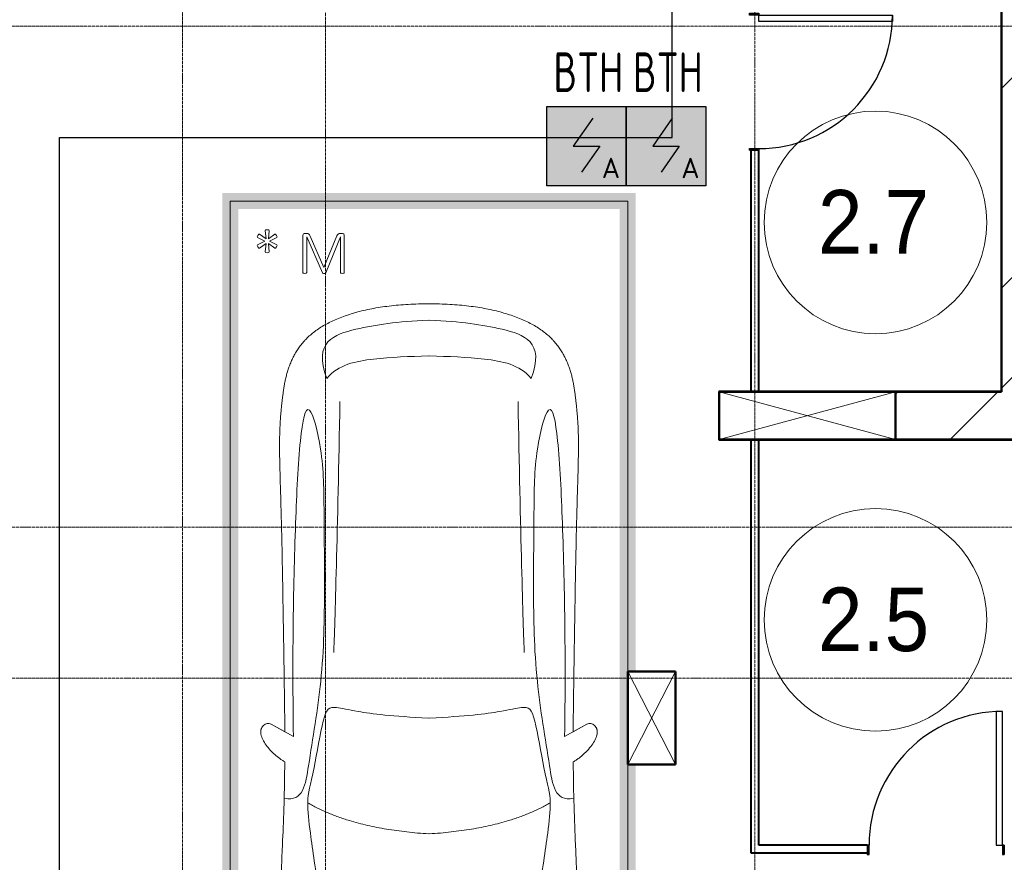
# Model space of a CAD drawing. Header units: millimetres. Extents: x -135639 to 224623, y -383017 to -59102.
# Tile 25 of 256: x 15570 to 21763, y -296175 to -290875. Entities that reach past the tile are written whole.
import ezdxf
from ezdxf.enums import TextEntityAlignment as Align

# ---------------------------------------------------------------- set-up
doc = ezdxf.new("R2010")
doc.units = ezdxf.units.MM
doc.linetypes.add('CONTINOUS', pattern=[0])
doc.linetypes.add('Линия сетки', pattern=[25, 20, -2.5, 0, -2.5])
for name, color, linetype, lineweight in [('A-000-M_MASS', 7, 'Continuous', 18), ('A-010-A_ROOM', 7, 'Continuous', 20), ('A-200-M_WALL_EXT', 7, 'Continuous', 18), ('A-200-M_WALL_INT', 7, 'Continuous', 18), ('A-200-M_WALL_PAT', 7, 'Continuous', 40), ('A-314-M_WINDOW', 7, 'Continuous', 18), ('A-325-M_DOOR', 7, 'Continuous', 18), ('A-325-M_DOOR__FRAME', 7, 'Continuous', 30), ('A-325-M_DOOR_PANEL', 7, 'Continuous', 30), ('C-953-M_PARKING', 7, 'Continuous', 18), ('Z-030-M_GRID', 7, 'Continuous', 9), ('Z-060-M_DETAIL', 7, 'Continuous', 18), ('ПС', 7, 'Continuous', 40), ('СС-011-ПОЖ-СИГНАЛИЗАЦИЯ', 1, 'Continuous', 30)]:
    doc.layers.add(name, color=color, linetype=linetype, lineweight=lineweight)
doc.styles.add('1111', font='isocpeur.ttf')
doc.styles.add('Arial_2', font='arial.ttf', dxfattribs={"width": 0.9, "height": 400})
pattern_1 = [(45, (0, 0), (-628.618, 628.618), []), (45, (628.6, 0), (-628.618, 628.618), [1111.25, -222.25, 6.706, -215.544])]

# ---------------------------------------------------------------- blocks, each defined once
blk = doc.blocks.new('A_PAR_Parking - M_Зависимые-V28-B2_-11_400_')
at = {"layer": 'C-953-M_PARKING', "true_color": 0xf7f9fb}
blk.add_hatch(color=7, dxfattribs=at).paths.add_polyline_path([(1300, 2650), (1200, 2650), (1200, -2600), (-1200, -2600), (-1200, 2650), (-1300, 2650), (-1300, 1790), (-1250, 1790), (-1250, 1590), (-1300, 1590), (-1300, 893.9), (-1250, 893.9), (-1250, 308.9), (-1300, 308.9), (-1300, -2700), (1300, -2700), (1300, 182.9)])
at = {"layer": 'A-000-M_MASS', "color": 253, "true_color": 0xaaaaaa}
for p, q in [((-853.2, 716.7), (-993.1, 639.1)), ((-906.1, 687.4), (-993.1, 639.1)), ((853.2, 716.7), (993.1, 639.1)), ((993.1, 639.1), (906.1, 687.4))]:
    blk.add_line(p, q, dxfattribs=at)
for centre, start, end in [((-1010.2, 677.7), 223.41837, 293.93047), ((1010.2, 677.7), 246.06953, 316.58163)]:
    blk.add_arc(centre, 42.2, start, end, dxfattribs=at)
for points, knots in [([(-907.6, 876.4), (-907.6, 976), (-911.2, 1161), (-920, 1362), (-926.1, 1508.1), (-930.5, 1645.4), (-930.2, 1768.6), (-921.6, 1880.2), (-910.5, 1957.2), (-893.9, 2030.5), (-870.8, 2100), (-840.5, 2165.3), (-808.7, 2215.9), (-778.9, 2254), (-754.4, 2281.2), (-727.4, 2307.2), (-698.1, 2331.9), (-667.3, 2354.9), (-635.8, 2376.1), (-604.5, 2395.2), (-574, 2412.1), (-545.3, 2426.4), (-519.1, 2437.8), (-499.9, 2445), (-485.2, 2449.7), (-474.3, 2452.8), (-463.2, 2455.6), (-451.9, 2458.1), (-440.1, 2460.6), (-427.5, 2463), (-414, 2465.5), (-401.8, 2467.8), (-391.4, 2469.7), (-383.1, 2471.3), (-375.8, 2472.6), (-369.6, 2473.7), (-363, 2474.8), (-356.1, 2475.9), (-348.8, 2477.1), (-342.9, 2477.9), (-336.8, 2478.8), (-330.4, 2479.7), (-323.7, 2480.6), (-316.6, 2481.5), (-309.1, 2482.4), (-301.4, 2483.3), (-293.2, 2484.2), (-284.6, 2485.1), (-275.5, 2486), (-262.9, 2487.1), (-249.4, 2488.3), (-234.8, 2489.5), (-223.4, 2490.4), (-211.5, 2491.2), (-198.9, 2492.1), (-185.8, 2492.9), (-167.6, 2494), (-148.2, 2495.1), (-127.4, 2496.1), (-105.9, 2497.2), (-77.2, 2498.4), (-39.8, 2499.8), (-13, 2500.7), (0.9, 2501.1)], [-1, -1, -1, -1, -0.913265, -0.826531, -0.783163, -0.739796, -0.653061, -0.612245, -0.571429, -0.530612, -0.489796, -0.44898, -0.408163, -0.387755, -0.367347, -0.346939, -0.326531, -0.306122, -0.285714, -0.265306, -0.244898, -0.22449, -0.204082, -0.183673, -0.173469, -0.163265, -0.153061, -0.142857, -0.132653, -0.122449, -0.112245, -0.102041, -0.096939, -0.091837, -0.086735, -0.084184, -0.081633, -0.076531, -0.07398, -0.071429, -0.068878, -0.066327, -0.063776, -0.061224, -0.058673, -0.056122, -0.053571, -0.05102, -0.048469, -0.045918, -0.040816, -0.038265, -0.035714, -0.033163, -0.030612, -0.028061, -0.02551, -0.020408, -0.017857, -0.015306, -0.010204, -0.005102, 0, 0, 0, 0]), ([(0.9, 2501.1), (21.7, 2500.5), (51.4, 2499.4), (87.7, 2498), (113.2, 2496.8), (137.2, 2495.6), (159.8, 2494.4), (180.9, 2493.2), (200.8, 2491.9), (219.4, 2490.6), (236.6, 2489.3), (252.9, 2488), (267.9, 2486.6), (281.9, 2485.3), (295, 2483.9), (307, 2482.6), (319.6, 2481.1), (329.9, 2479.7), (338.4, 2478.5), (344.6, 2477.7), (350.4, 2476.8), (355.9, 2475.9), (361.2, 2475.1), (366.3, 2474.2), (371.2, 2473.4), (377.4, 2472.3), (384.7, 2471), (393, 2469.4), (403.4, 2467.5), (415.6, 2465.2), (433.6, 2461.8), (453.8, 2457.8), (475.9, 2452.6), (497.6, 2446), (520.6, 2437.4), (555.5, 2422.1), (605.5, 2395.9), (669.1, 2355.3), (729.9, 2307.4), (772.8, 2262.9), (802.5, 2224.9), (822.6, 2195.1), (840.7, 2164.2), (856.7, 2132.1), (870.9, 2098.9), (887.5, 2053.3), (903.9, 1993.8), (915.3, 1931.2), (921.9, 1879.2), (925.6, 1839.1), (928.2, 1798), (929.8, 1755.7), (930.5, 1719.5), (930.6, 1689.9), (930.5, 1667.4), (930.3, 1644.6), (929.9, 1621.4), (929.4, 1597.9), (928.5, 1566.1), (927.2, 1525.5), (924.6, 1458.6), (919.2, 1336.4), (911, 1144.9), (907.6, 970.1), (907.6, 876.4)], [-1, -1, -1, -1, -0.992347, -0.98852, -0.984694, -0.980867, -0.977041, -0.973214, -0.969388, -0.965561, -0.961735, -0.957908, -0.954082, -0.950255, -0.946429, -0.942602, -0.938776, -0.933673, -0.931122, -0.928571, -0.92602, -0.923469, -0.920918, -0.918367, -0.915816, -0.913265, -0.908163, -0.903061, -0.897959, -0.887755, -0.877551, -0.857143, -0.836735, -0.816327, -0.795918, -0.77551, -0.734694, -0.693878, -0.653061, -0.612245, -0.591837, -0.571429, -0.55102, -0.530612, -0.510204, -0.489796, -0.44898, -0.408163, -0.387755, -0.367347, -0.346939, -0.326531, -0.306122, -0.295918, -0.285714, -0.27551, -0.265306, -0.255102, -0.244898, -0.22449, -0.204082, -0.163265, -0.081633, 0, 0, 0, 0]), ([(-479.6, 2441.4), (-586, 2391.8), (-718.7, 2282.7), (-847.3, 2127.6), (-828.4, 2057)], [0, 0, 0, 0, 0.53668, 1.024735, 1.024735, 1.024735, 1.024735]), ([(-459.4, 2446), (-507.5, 2397.9), (-600.9, 2146.6), (-695.8, 1683.9), (-743.6, 1354.1), (-774.1, 1106.3), (-734.1, 996.4), (-659.8, 552.2), (-618, 522.3), (-447.3, 564.9), (-233.6, 590.3), (-1.9, 601.6)], [0, 0, 0, 0, 0.884172, 2.058368, 3.212407, 3.977765, 4.871213, 5.547774, 6.288901, 6.772879, 7.454401, 7.454401, 7.454401, 7.454401]), ([(459.4, 2446), (507.5, 2397.9), (600.9, 2146.6), (695.8, 1683.9), (743.6, 1354.1), (774.1, 1106.3), (734.1, 996.4), (659.8, 552.2), (618, 522.3), (447.3, 564.9), (233.6, 590.3), (1.9, 601.6)], [0, 0, 0, 0, 0.884172, 2.058368, 3.212407, 3.977765, 4.871213, 5.547774, 6.288901, 6.772879, 7.454401, 7.454401, 7.454401, 7.454401]), ([(479.6, 2441.4), (586, 2391.8), (718.7, 2282.7), (847.3, 2127.6), (828.4, 2057)], [0, 0, 0, 0, 0.53668, 1.024735, 1.024735, 1.024735, 1.024735]), ([(-828.4, 2057), (-802.6, 2015.7), (-728.3, 2173.2), (-566.1, 2339.3), (-504.9, 2380.6)], [0, 0, 0, 0, 0.497572, 1.022643, 1.022643, 1.022643, 1.022643]), ([(828.4, 2057), (802.6, 2015.7), (728.3, 2173.2), (566.1, 2339.3), (504.9, 2380.6)], [0, 0, 0, 0, 0.497572, 1.022643, 1.022643, 1.022643, 1.022643]), ([(-908.3, 1105.9), (-792, 1130), (-753.2, 859.4), (-662.6, 332.1), (-655.4, -196.5), (-660.5, -684.2), (-662.6, -1068.4), (-763.9, -1442.7), (-816.5, -1156.9), (-841.5, -605.2), (-856.7, -17.5), (-856.5, 453.9), (-853.2, 716.7)], [0, 0, 0, 0, 1.013953, 2.476159, 4.172855, 5.704608, 7.082231, 8.244161, 9.589947, 11.154659, 12.917121, 14.362976, 14.362976, 14.362976, 14.362976]), ([(908.3, 1105.9), (792, 1130), (753.2, 859.4), (662.6, 332.1), (655.4, -196.5), (660.5, -684.2), (662.6, -1068.4), (763.9, -1442.7), (816.5, -1156.9), (841.5, -605.2), (856.7, -17.5), (856.5, 453.9), (853.2, 716.7)], [0, 0, 0, 0, 1.013953, 2.476159, 4.172855, 5.704608, 7.082231, 8.244161, 9.589947, 11.154659, 12.917121, 14.362976, 14.362976, 14.362976, 14.362976]), ([(-1040.9, 648.7), (-1044.3, 651.7), (-1048.7, 656.6), (-1052.9, 663.7), (-1055.3, 669.5), (-1057.1, 675.4), (-1058, 681.7), (-1058.4, 688.2), (-1057.8, 701.7), (-1052.2, 723.5), (-1035.9, 755.8), (-1011.1, 789.9), (-984.6, 818.2), (-961.5, 838.8), (-943.7, 853.1), (-925.6, 865.8), (-913.6, 873), (-907.6, 876.4)], [-1, -1, -1, -1, -0.941667, -0.9125, -0.883333, -0.854167, -0.825, -0.795833, -0.766667, -0.65, -0.533333, -0.4, -0.266667, -0.2, -0.133333, -0.066667, 0, 0, 0, 0]), ([(907.6, 876.4), (912.9, 873.5), (923.4, 867.2), (944.5, 852.7), (970.5, 831.6), (999.5, 802.9), (1025.9, 770.7), (1043.2, 742.4), (1052.9, 719.4), (1057.4, 702.8), (1058.6, 689.7), (1057.9, 679.9), (1056.4, 672.8), (1054.1, 666.1), (1049.7, 657.8), (1044.8, 652.2), (1040.9, 648.7)], [-1, -1, -1, -1, -0.941667, -0.883333, -0.766667, -0.65, -0.533333, -0.4, -0.333333, -0.266667, -0.2, -0.166667, -0.133333, -0.1, -0.066667, 0, 0, 0, 0]), ([(0, -2003.8), (-45, -2003.7), (-131.8, -2001.4), (-251.9, -1990.7), (-361.8, -1973.6), (-461.5, -1950.2), (-550.8, -1921), (-629.5, -1886.4), (-686.2, -1853.3), (-726.1, -1824.5), (-753.4, -1801.8), (-773.8, -1781.9), (-788.8, -1765.5), (-799.4, -1753.1), (-809.5, -1740.4), (-818.9, -1727.5), (-827.7, -1714.4), (-836.1, -1701.2), (-843.9, -1687.9), (-851.2, -1674.4), (-857.9, -1660.8), (-864.3, -1647.2), (-870.2, -1633.6), (-875.7, -1619.8), (-880.7, -1606), (-885.4, -1592.2), (-889.8, -1578.4), (-893.7, -1564.6), (-897.4, -1550.8), (-900.7, -1537.2), (-903.9, -1523.6), (-906.6, -1510.1), (-909.2, -1496.6), (-911.6, -1483.4), (-913.8, -1470.2), (-915.7, -1457.2), (-917.5, -1444.4), (-919.2, -1431.8), (-920.9, -1419.4), (-922.8, -1403.2), (-925.1, -1383.5), (-927.6, -1360.8), (-929.8, -1338.8), (-931.7, -1317.6), (-934, -1290), (-936.3, -1256.7), (-938.2, -1217.6), (-939.4, -1178.6), (-940, -1138.8), (-940, -1097.3), (-939.4, -1038.8), (-937.7, -958.2), (-934.4, -846), (-930.5, -714.1), (-926.5, -558.6), (-922.7, -375.9), (-918.9, -163.4), (-914.9, 81.7), (-911.4, 315.4), (-908.5, 521.3), (-906.9, 630.9), (-906.1, 687.4)], [-1, -1, -1, -1, -0.97619, -0.952381, -0.928571, -0.904762, -0.880952, -0.857143, -0.833333, -0.821429, -0.809524, -0.797619, -0.791667, -0.785714, -0.779762, -0.77381, -0.767857, -0.761905, -0.755952, -0.75, -0.744048, -0.738095, -0.732143, -0.72619, -0.720238, -0.714286, -0.708333, -0.702381, -0.696429, -0.690476, -0.684524, -0.678571, -0.672619, -0.666667, -0.660714, -0.654762, -0.64881, -0.642857, -0.636905, -0.630952, -0.619048, -0.607143, -0.595238, -0.583333, -0.571429, -0.547619, -0.52381, -0.5, -0.47619, -0.452381, -0.428571, -0.380952, -0.333333, -0.285714, -0.238095, -0.190476, -0.142857, -0.095238, -0.047619, -0.02381, 0, 0, 0, 0]), ([(906.1, 687.4), (906.9, 630.9), (908.5, 521.3), (910.7, 366.9), (912.8, 221.9), (915.6, 40.8), (918.9, -163.4), (922.7, -375.9), (926.5, -558.6), (929.8, -688.2), (932.5, -780), (934.3, -843.5), (936, -902.1), (937.5, -956.3), (938.7, -1006.6), (939.6, -1053.4), (940, -1097.3), (940, -1138.8), (939.4, -1178.6), (938.2, -1217.6), (936.3, -1256.7), (934, -1290), (931.7, -1317.6), (929.8, -1338.8), (927.6, -1360.8), (925.1, -1383.5), (922.8, -1403.2), (920.9, -1419.4), (919.2, -1431.8), (917.5, -1444.4), (915.7, -1457.2), (913.8, -1470.2), (911.6, -1483.4), (909.2, -1496.6), (906.6, -1510.1), (903.9, -1523.6), (900.7, -1537.2), (897.4, -1550.8), (893.7, -1564.6), (889.8, -1578.4), (885.4, -1592.2), (880.7, -1606), (875.7, -1619.8), (870.2, -1633.6), (864.3, -1647.2), (857.9, -1660.8), (851.2, -1674.4), (843.9, -1687.9), (836.1, -1701.2), (827.7, -1714.4), (818.9, -1727.5), (809.5, -1740.4), (799.4, -1753.1), (788.8, -1765.5), (773.8, -1781.9), (753.4, -1801.8), (726.1, -1824.5), (686.2, -1853.3), (606.8, -1899.6), (494.8, -1942.4), (361.8, -1973.6), (251.9, -1990.7), (131.8, -2001.4), (45, -2003.7), (0, -2003.8)], [-1, -1, -1, -1, -0.97619, -0.952381, -0.928571, -0.904762, -0.857143, -0.809524, -0.761905, -0.714286, -0.690476, -0.666667, -0.642857, -0.619048, -0.595238, -0.571429, -0.547619, -0.52381, -0.5, -0.47619, -0.452381, -0.428571, -0.416667, -0.404762, -0.392857, -0.380952, -0.369048, -0.363095, -0.357143, -0.35119, -0.345238, -0.339286, -0.333333, -0.327381, -0.321429, -0.315476, -0.309524, -0.303571, -0.297619, -0.291667, -0.285714, -0.279762, -0.27381, -0.267857, -0.261905, -0.255952, -0.25, -0.244048, -0.238095, -0.232143, -0.22619, -0.220238, -0.214286, -0.208333, -0.202381, -0.190476, -0.178571, -0.166667, -0.142857, -0.095238, -0.071429, -0.047619, -0.02381, 0, 0, 0, 0]), ([(-643, -1534.6), (-731.6, -1765.4), (-468.2, -1854.8), (-203.3, -1891), (-1.9, -1901.6)], [0, 0, 0, 0, 0.867049, 1.684227, 1.684227, 1.684227, 1.684227]), ([(-643, -1534.6), (-569.6, -1622.1), (-348.5, -1664.3), (-124, -1672.4), (-1.9, -1676.2)], [0, 0, 0, 0, 0.616728, 1.242165, 1.242165, 1.242165, 1.242165]), ([(643, -1534.6), (731.6, -1765.4), (468.2, -1854.8), (203.3, -1891), (1.9, -1901.6)], [0, 0, 0, 0, 0.867049, 1.684227, 1.684227, 1.684227, 1.684227]), ([(643, -1534.6), (569.6, -1622.1), (348.5, -1664.3), (124, -1672.4), (1.9, -1676.2)], [0, 0, 0, 0, 0.616728, 1.242165, 1.242165, 1.242165, 1.242165])]:
    blk.add_open_spline(points, degree=3, knots=knots, dxfattribs=at)
for points, degree in [([(-376.2, 2469.9), (-425, 2411.7), (-256.6, 2425), (-1.9, 2431.6)], 3), ([(376.2, 2469.9), (425, 2411.7), (256.6, 2425), (1.9, 2431.6)], 3), ([(-1.9, 1329.8), (-478.1, 1299.2), (-761.9, 1135.3)], 2), ([(1.9, 1329.8), (478.1, 1299.2), (761.9, 1135.3)], 2), ([(-599.3, 190.1), (-592, 24.4), (-575.2, -588.2), (-560, -1389.4)], 3), ([(599.3, 190.1), (592, 24.4), (575.2, -588.2), (560, -1389.4)], 3)]:
    blk.add_open_spline(points, degree=degree, dxfattribs=at)
at = {"layer": 'C-953-M_PARKING', "color": 253, "true_color": 0xaaaaaa}
for p, q in [((-1250, 1790), (-1250, 2650)), ((1250, 2650), (1250, -2650)), ((-1250, 893.9), (-1250, 1590)), ((-1250, -2650), (-1250, 308.9)), ((533.1, -2197.9), (532.6, -2200.1)), ((532.6, -2200.1), (532.6, -2433.8)), ((535, -2196.4), (533.1, -2197.9)), ((533.1, -2197.9), (535, -2196.4)), ((538.7, -2195.4), (535, -2196.4)), ((535, -2196.4), (538.7, -2195.4)), ((544.3, -2195), (538.7, -2195.4)), ((550.3, -2195.4), (544.3, -2195)), ((554.1, -2196.4), (550.3, -2195.4)), ((550.3, -2195.4), (554.1, -2196.4)), ((556.1, -2197.9), (554.1, -2196.4)), ((554.1, -2196.4), (556.1, -2197.9)), ((557, -2200.1), (556.1, -2197.9)), ((648.5, -2198.7), (557, -2425.3)), ((557, -2425.3), (557, -2200.1)), ((649.5, -2197.3), (648.5, -2198.7)), ((648.5, -2198.7), (649.5, -2197.3)), ((651.5, -2196.1), (649.5, -2197.3)), ((649.5, -2197.3), (651.5, -2196.1)), ((654.7, -2195.3), (651.5, -2196.1)), ((651.5, -2196.1), (654.7, -2195.3)), ((659.4, -2195), (654.7, -2195.3)), ((654.7, -2195.3), (659.4, -2195)), ((663.7, -2195.3), (659.4, -2195)), ((659.4, -2195), (663.7, -2195.3)), ((666.9, -2196.1), (663.7, -2195.3)), ((663.7, -2195.3), (666.9, -2196.1)), ((669, -2197.3), (666.9, -2196.1)), ((666.9, -2196.1), (669, -2197.3)), ((670.1, -2198.7), (669, -2197.3)), ((669, -2197.3), (670.1, -2198.7)), ((769.1, -2425.3), (670.1, -2198.7)), ((769.7, -2197.9), (769.1, -2200.1)), ((769.1, -2200.1), (769.1, -2425.3)), ((771.6, -2196.4), (769.7, -2197.9)), ((769.7, -2197.9), (771.6, -2196.4)), ((775.4, -2195.4), (771.6, -2196.4)), ((771.6, -2196.4), (775.4, -2195.4)), ((780.9, -2195), (775.4, -2195.4)), ((786.8, -2195.4), (780.9, -2195)), ((790.5, -2196.4), (786.8, -2195.4)), ((786.8, -2195.4), (790.5, -2196.4)), ((792.6, -2197.9), (790.5, -2196.4)), ((790.5, -2196.4), (792.6, -2197.9)), ((793.2, -2200.1), (792.6, -2197.9)), ((792.6, -2197.9), (793.2, -2200.1)), ((793.2, -2433.8), (793.2, -2200.1)), ((579.9, -2430.3), (660.5, -2231.9)), ((660.5, -2231.9), (747.6, -2429.5)), ((1007.6, -2326.6), (1005.5, -2330.5)), ((1005.5, -2330.5), (1009.9, -2383.6)), ((1017.6, -2325.3), (1007.6, -2326.6)), ((1027.5, -2326.6), (1017.6, -2325.3)), ((1025.1, -2383.6), (1029.6, -2330.5)), ((1029.6, -2330.5), (1027.5, -2326.6)), ((958.9, -2361.5), (955.1, -2370.8)), ((955.1, -2370.8), (957.2, -2374.8)), ((957.2, -2374.8), (1002.4, -2397.7)), ((1002.4, -2397.7), (957.2, -2420.4)), ((964.9, -2353.3), (958.9, -2361.5)), ((968.9, -2353.3), (964.9, -2353.3)), ((1009.9, -2383.6), (968.9, -2353.3)), ((968.9, -2442), (1009.9, -2411.7)), ((1009.9, -2411.7), (1005.5, -2464.8)), ((1066.2, -2353.3), (1025.1, -2383.6)), ((1029.6, -2464.8), (1025.1, -2411.7)), ((1025.1, -2411.7), (1066.2, -2442)), ((1032.7, -2397.7), (1077.9, -2374.8)), ((1077.9, -2420.4), (1032.7, -2397.7)), ((1070.1, -2353.3), (1066.2, -2353.3)), ((1076, -2361.5), (1070.1, -2353.3)), ((1079.9, -2370.8), (1076, -2361.5)), ((1077.9, -2374.8), (1079.9, -2370.8)), ((532.6, -2433.8), (536.3, -2443.3)), ((536.3, -2443.3), (543.6, -2445.9)), ((543.6, -2445.9), (556.4, -2445.9)), ((556.4, -2445.9), (565, -2444.9)), ((565, -2444.9), (571.6, -2441.8)), ((571.6, -2441.8), (576.3, -2436.9)), ((576.3, -2436.9), (579.9, -2430.3)), ((747.6, -2429.5), (751.9, -2437.3)), ((751.9, -2437.3), (756.5, -2442.4)), ((756.5, -2442.4), (761.8, -2445.1)), ((761.8, -2445.1), (768, -2445.9)), ((768, -2445.9), (782.2, -2445.9)), ((782.2, -2445.9), (785.9, -2445.3)), ((785.9, -2445.3), (782.2, -2445.9)), ((785.9, -2445.3), (789.4, -2443.3)), ((789.4, -2443.3), (785.9, -2445.3)), ((789.4, -2443.3), (792.1, -2439.5)), ((792.1, -2439.5), (789.4, -2443.3)), ((792.1, -2439.5), (793.2, -2433.8)), ((957.2, -2420.4), (955.1, -2424.4)), ((955.1, -2424.4), (958.9, -2433.8)), ((958.9, -2433.8), (964.9, -2442)), ((964.9, -2442), (968.9, -2442)), ((1005.5, -2464.8), (1007.6, -2468.8)), ((1007.6, -2468.8), (1017.6, -2470)), ((1017.6, -2470), (1027.5, -2468.8)), ((1027.5, -2468.8), (1029.6, -2464.8)), ((1066.2, -2442), (1070.1, -2442)), ((1070.1, -2442), (1076, -2433.8)), ((1076, -2433.8), (1079.9, -2424.4)), ((1079.9, -2424.4), (1077.9, -2420.4)), ((1250, -2650), (-1250, -2650))]:
    blk.add_line(p, q, dxfattribs=at)
blk = doc.blocks.new('101_Дверь_Однопольная - _ПЧ_800х1800_ПХА_Пр-3600871-B2_-11_400_')
at = {"layer": 'A-325-M_DOOR', "color": 253, "lineweight": 30, "true_color": 0xaaaaaa}
for p, q in [((-431, 25), (-430, 25)), ((-431, -35), (-431, 25)), ((-430, 25), (-430, -35)), ((430, -35), (430, 25)), ((430, 25), (431, 25)), ((431, 25), (431, -35)), ((-430, -35), (-431, -35)), ((431, -35), (430, -35))]:
    blk.add_line(p, q, dxfattribs=at)
at = {"layer": 'A-325-M_DOOR__FRAME', "color": 253, "true_color": 0xaaaaaa}
for p, q in [((-430, 25), (-420, 25)), ((-430, -35), (-430, 25)), ((-420, 25), (-420, -15)), ((420, 25), (430, 25)), ((420, -15), (420, 25)), ((430, 25), (430, -35)), ((-419, -35), (-430, -35)), ((-420, -15), (-419, -15)), ((-419, -15), (-419, -35)), ((419, -15), (420, -15)), ((419, -35), (419, -15)), ((430, -35), (419, -35))]:
    blk.add_line(p, q, dxfattribs=at)
at = {"layer": 'A-325-M_DOOR_PANEL', "color": 253, "true_color": 0xaaaaaa}
for p, q in [((-420, 865), (-380, 865)), ((-420, 25), (-420, 865)), ((-380, 865), (-380, 25)), ((-380, 25), (-420, 25))]:
    blk.add_line(p, q, dxfattribs=at)
blk.add_arc((-420, 25), 840, 0, 90, dxfattribs=at)
blk = doc.blocks.new('101_Дверь_Однопольная - _ПЧ_800х2000_ПХА_Л-4230459-B2_-11_400_')
at = {"layer": 'A-325-M_DOOR', "color": 253, "lineweight": 30, "true_color": 0xaaaaaa}
for p, q in [((-430, 25), (-431, 25)), ((-431, 25), (-431, -35)), ((-430, -35), (-430, 25)), ((431, 25), (430, 25)), ((430, 25), (430, -35)), ((431, -35), (431, 25)), ((-431, -35), (-430, -35)), ((430, -35), (431, -35))]:
    blk.add_line(p, q, dxfattribs=at)
at = {"layer": 'A-325-M_DOOR__FRAME', "color": 253, "true_color": 0xaaaaaa}
for p, q in [((-420, 25), (-430, 25)), ((-430, 25), (-430, -35)), ((-420, -15), (-420, 25)), ((430, 25), (420, 25)), ((420, 25), (420, -15)), ((430, -35), (430, 25)), ((-430, -35), (-419, -35)), ((-419, -15), (-420, -15)), ((-419, -35), (-419, -15)), ((420, -15), (419, -15)), ((419, -15), (419, -35)), ((419, -35), (430, -35))]:
    blk.add_line(p, q, dxfattribs=at)
at = {"layer": 'A-325-M_DOOR_PANEL', "color": 253, "true_color": 0xaaaaaa}
for p, q in [((420, 865), (380, 865)), ((380, 865), (380, 25)), ((420, 25), (420, 865)), ((380, 25), (420, 25))]:
    blk.add_line(p, q, dxfattribs=at)
blk.add_arc((420, 25), 840, 90, 180, dxfattribs=at)
blk = doc.blocks.new('135_SLK_GD_AR_rvt-1-B2_-11_400_')
at = {"layer": 'A-200-M_WALL_INT', "color": 253, "lineweight": 40, "true_color": 0xaaaaaa}
for p, q in [((30298, 76897.9), (30298, 68502)), ((30300, 68500), (30300, 76897.9)), ((28725, 70019), (28725, 68500)), ((28775, 68500), (28775, 70019)), ((30298, 68502), (28523, 68502)), ((28523, 68502), (28523, 68500)), ((28523, 68500), (28523, 68200)), ((29635, 68500), (30298, 68500)), ((30298, 68500), (30300, 68500)), ((28523, 68200), (28523, 68198)), ((28523, 68198), (31508.9, 68198)), ((28725, 68200), (28725, 65650)), ((28775, 65650), (28775, 68200)), ((31506.9, 68200), (29635, 68200)), ((28725, 65650), (28725, 65600)), ((29456.5, 65650), (28775, 65650)), ((28725, 65600), (29456.5, 65600))]:
    blk.add_line(p, q, dxfattribs=at)
at = {"layer": 'A-325-M_DOOR', "color": 253, "lineweight": 18, "true_color": 0xaaaaaa, "rotation": 269.9999999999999}
blk.add_blockref('101_Дверь_Однопольная - _ПЧ_800х1800_ПХА_Пр-3600871-B2_-11_400_', (28750, 70450), dxfattribs=at)
at = {"layer": 'A-325-M_DOOR', "color": 253, "lineweight": 18, "true_color": 0xaaaaaa}
blk.add_blockref('101_Дверь_Однопольная - _ПЧ_800х2000_ПХА_Л-4230459-B2_-11_400_', (29887.5, 65625), dxfattribs=at)
at = {"layer": 'C-953-M_PARKING', "color": 253, "lineweight": 18, "true_color": 0xaaaaaa, "rotation": 180}
blk.add_blockref('A_PAR_Parking - M_Зависимые-V28-B2_-11_400_', (26700, 67050), dxfattribs=at)
blk = doc.blocks.new('231_Отверстие прямоуг _Окно_Стена_ - Ниша под балку-1643606-B2_-11_400_')
at = {"layer": 'A-314-M_WINDOW', "color": 253, "lineweight": 50, "true_color": 0xaaaaaa}
for p, q in [((-167.5, -150), (-167.5, 150)), ((-167.5, 150), (417.5, 150)), ((417.5, 150), (417.5, -150)), ((417.5, -150), (-167.5, -150))]:
    blk.add_line(p, q, dxfattribs=at)
at = {"layer": 'Z-060-M_DETAIL', "color": 253, "true_color": 0xaaaaaa}
for p, q in [((-167.5, 150), (-167.5, -150)), ((417.5, 150), (-167.5, 150)), ((417.5, 150), (-167.5, -150)), ((-167.5, 150), (417.5, -150)), ((417.5, 150), (417.5, -150)), ((-167.5, -150), (417.5, -150))]:
    blk.add_line(p, q, dxfattribs=at)
blk = doc.blocks.new('231_Отверстие прямоуг _Окно_Стена_ - Ниша под балку-2249789-B2_-11_400_')
at = {"layer": 'A-314-M_WINDOW', "color": 253, "lineweight": 50, "true_color": 0xaaaaaa}
for p, q in [((-430, -150), (-430, 150)), ((-430, 150), (680, 150)), ((680, 150), (680, -150)), ((680, -150), (-430, -150))]:
    blk.add_line(p, q, dxfattribs=at)
at = {"layer": 'Z-060-M_DETAIL', "color": 253, "true_color": 0xaaaaaa}
for p, q in [((-430, 150), (-430, -150)), ((680, 150), (-430, 150)), ((680, 150), (-430, -150)), ((-430, 150), (680, -150)), ((680, 150), (680, -150)), ((-430, -150), (680, -150))]:
    blk.add_line(p, q, dxfattribs=at)
blk = doc.blocks.new('135_SLK_K1-2-3_KR_rvt-1-B2_-11_400_')
at = {"layer": 'A-200-M_WALL_PAT', "lineweight": 9, "true_color": 0xaaaaaa}
h = blk.add_hatch(dxfattribs=at)
h.set_pattern_fill('FP_5', color=253, style=0, pattern_type=2)
h.set_pattern_definition(pattern_1)
h.paths.add_polyline_path([(30550, 68500), (30550, 76898.3), (30300, 76899.9), (30300, 68500)])
h = blk.add_hatch(dxfattribs=at)
h.set_pattern_fill('FP_5', color=253, style=0, pattern_type=2)
h.set_pattern_definition(pattern_1)
h.paths.add_polyline_path([(31509.8, 68200), (31209.8, 68500), (29635, 68500), (29635, 68200), (31225, 68200)])
h.paths.add_polyline_path([(28522.6, 68200), (28525, 68200.4), (28525, 68203.6)])
at = {"layer": 'A-200-M_WALL_EXT', "color": 253, "lineweight": 40, "true_color": 0xaaaaaa}
for p, q in [((30300, 76899.9), (30300, 68500)), ((30300, 68500), (29635, 68500)), ((28525, 68203.6), (28522.6, 68200)), ((28522.6, 68200), (28525, 68200)), ((29635, 68200), (31509.8, 68200))]:
    blk.add_line(p, q, dxfattribs=at)
at = {"layer": 'A-314-M_WINDOW', "color": 253, "lineweight": 18, "true_color": 0xaaaaaa}
blk.add_blockref('231_Отверстие прямоуг _Окно_Стена_ - Ниша под балку-2249789-B2_-11_400_', (28955, 68350), dxfattribs=at)
at = {"layer": 'A-314-M_WINDOW', "color": 253, "lineweight": 18, "true_color": 0xaaaaaa, "rotation": 269.9999999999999}
blk.add_blockref('231_Отверстие прямоуг _Окно_Стена_ - Ниша под балку-1643606-B2_-11_400_', (28100, 66573.6), dxfattribs=at)
blk = doc.blocks.new('050_Марка_Помещение - Номер-620969-B2_-11_400_')
at = {"layer": 'A-010-A_ROOM', "color": 253, "true_color": 0xaaaaaa}
blk.add_circle((0, 0), 3.5, dxfattribs=at)
blk = doc.blocks.new('-2 этаж')
at = {"layer": 'Z-030-M_GRID', "color": 253, "linetype": 'Линия сетки', "true_color": 0xaaaaaa}
for p, q in [((284242.3, -369626.8), (284242.3, -260675.8)), ((285142.3, -367088.3), (285142.3, -260677.3)), ((287842.3, -369626.6), (287842.3, -260675.6)), ((415039.6, -279127.3), (255409.8, -279127.3)), ((412503.2, -282277.3), (255410, -282277.3)), ((415039.8, -283227.3), (255410.1, -283227.3))]:
    blk.add_line(p, q, dxfattribs=at)
at = {"lineweight": 5}
for name in ['135_SLK_GD_AR_rvt-1-B2_-11_400_', '135_SLK_K1-2-3_KR_rvt-1-B2_-11_400_']:
    blk.add_blockref(name, (259092.3, -349927.3), dxfattribs=at)
at = {"layer": 'A-010-A_ROOM', "color": 253, "true_color": 0xaaaaaa, "xscale": 199.9999999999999, "yscale": 199.9999999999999, "zscale": 199.9999999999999}
for p in [(288600.4, -280361.5), (288600.4, -282861.5)]:
    blk.add_blockref('050_Марка_Помещение - Номер-620969-B2_-11_400_', p, dxfattribs=at)
at = {"layer": 'A-010-A_ROOM', "color": 253, "lineweight": 9, "true_color": 0xaaaaaa, "char_height": 400, "width": 865.822, "attachment_point": 1, "style": 'Arial_2'}
for s, insert in [('2.7', (288239, -280158)), ('2.5', (288239, -282658))]:
    blk.add_mtext(s, dxfattribs=dict(at, insert=insert))
blk = doc.blocks.new('*U4706')
at = {"lineweight": 35, "true_color": 0xffffff}
h = blk.add_hatch(color=7, dxfattribs=at)
h.dxf.hatch_style = 1
h.paths.add_polyline_path([(0, 499.6), (0, 0), (499.6, 0), (499.6, 499.6)])
at = {"color": 1, "linetype": 'ByBlock', "lineweight": -2}
for p, q in [((289.5, 426.3), (166.9, 249.8)), ((166.9, 249.8), (332.7, 249.8)), ((332.7, 249.8), (219.3, 86.3))]:
    blk.add_line(p, q, dxfattribs=at)
at = {"color": 1, "linetype": 'ByBlock', "lineweight": -2, "ltscale": 0.1}
blk.add_lwpolyline([(0, 499.6), (499.6, 499.6), (499.6, 0), (0, 0)], close=True, dxfattribs=at)
at = {"color": 1, "linetype": 'ByBlock', "lineweight": -2, "ltscale": 1000, "style": '1111'}
blk.add_text('A', height=128.1, dxfattribs=at).set_placement((403.4, 49.2), align=Align.CENTER)
at = {"color": 0, "linetype": 'ByBlock', "lineweight": -2, "style": '1111'}
blk.add_attdef('INDEX', (-63.3, -234.7), '', height=125, dxfattribs=at)
at = {"color": 0, "linetype": 'ByBlock', "lineweight": -2, "style": '1111', "flags": 1}
for tag, p in [('NAME_DEVICE', (-64.1, -421.2)), ('NUM_POM', (-81.6, -847))]:
    blk.add_attdef(tag, p, '', height=125, dxfattribs=at)
at = {"color": 0, "linetype": 'ByBlock', "lineweight": -2, "style": '1111', "width": 0.7}
blk.add_attdef('NUM_DEVICE', (-64.1, -629.5), '', height=125, dxfattribs=at)

msp = doc.modelspace()

# ---------------------------------------------------------------- linework, layer by layer
at = {"layer": 'СС-011-ПОЖ-СИГНАЛИЗАЦИЯ', "lineweight": 30}
msp.add_lwpolyline([(22090.8, -296893.4), (18510.1, -296893.4), (18510.1, -300162.9), (15819.8, -300162.9), (15819.8, -291616.5), (19674.9, -291616.5), (19674.9, -287843.9), (14418, -287843.9), (14418, -291585.9), (11569.5, -291585.9), (11569.5, -298034.8), (11153.3, -298034.8), (11153.3, -305918.6), (12379.7, -306308.9), (20751.2, -306308.9), (20751.2, -308425.7), (22005.9, -308425.7)], dxfattribs=at)

# ---------------------------------------------------------------- block references
at = {"color": 0}
msp.add_blockref('-2 этаж', (-267647.8, -11788.6), dxfattribs=at)
at = {"layer": 'ПС', "color": 7, "linetype": 'CONTINOUS', "lineweight": 30, "ltscale": 100}
ref = msp.add_blockref('*U4706', (18885.1, -291921.1), dxfattribs=dict(at, xscale=1.000736, yscale=1.000736, zscale=1.000736))
ref.add_attrib('NUM_DEVICE', 'BTH', dxfattribs={"layer": '0', "color": 0, "linetype": 'ByBlock', "lineweight": -2, "ltscale": 100, "height": 250.18, "style": '1111', "width": 0.7}).set_placement((19146.8, -291330.6), align=Align.CENTER)
ref = msp.add_blockref('*U4706', (19385, -291921.1), dxfattribs=dict(at, xscale=1.000736, yscale=1.000736, zscale=1.000736))
ref.add_attrib('NUM_DEVICE', 'BTH', dxfattribs={"layer": '0', "color": 0, "linetype": 'ByBlock', "lineweight": -2, "ltscale": 100, "height": 250.18, "style": '1111', "width": 0.7}).set_placement((19646.8, -291330.6), align=Align.CENTER)

doc.saveas('drawing.dxf')
